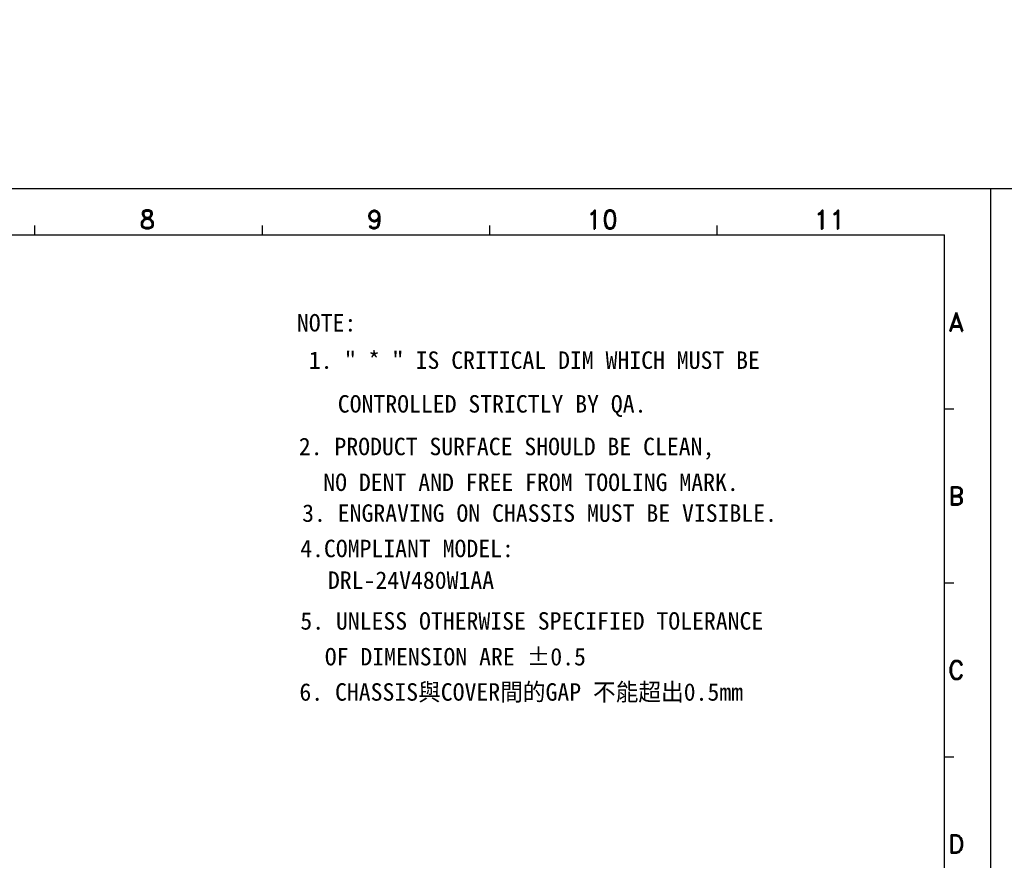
# Model space of a CAD drawing. Header units: inches. Extents: x 2700 to 4592, y -840 to -133.
# Tile 28 of 50: x 3436 to 3756, y -464 to -191. Entities that reach past the tile are written whole.
import ezdxf
from ezdxf.enums import TextEntityAlignment as Align

# ---------------------------------------------------------------- set-up
doc = ezdxf.new("R2010")
doc.units = ezdxf.units.IN
doc.header["$LTSCALE"] = 1.21
doc.header["$MEASUREMENT"] = 0
doc.layers.get('0').update_dxf_attribs({"linetype": 'CONTINUOUS'})
doc.layers.add('DIM', color=2, linetype='CONTINUOUS')
doc.layers.add('PAPER', color=7, linetype='CONTINUOUS')
doc.styles.add('ARIAL', font='arial.ttf')
doc.styles.add('ROMAND', font='romand')
doc.styles.add('ROMANS', font='romans')
doc.styles.add('S', font='txt')

# ---------------------------------------------------------------- blocks, each defined once
blk = doc.blocks.new('A1')
at = {"layer": 'PAPER', "color": 4}
for p, q in [((0, 594), (841, 594)), ((0, 0), (0, 594)), ((841, 0), (841, 594))]:
    blk.add_line(p, q, dxfattribs=at)
at = {"layer": 'PAPER', "color": 2}
for p, q in [((531.09, 579), (531.09, 582)), ((604.82, 579), (604.82, 582)), ((678.54, 579), (678.54, 582)), ((752.27, 579), (752.27, 582)), ((826, 522.6), (829, 522.6)), ((826, 466.2), (829, 466.2)), ((826, 409.8), (829, 409.8))]:
    blk.add_line(p, q, dxfattribs=at)
at = {"layer": 'PAPER', "color": 3}
for p in [(15, 579), (826, 15)]:
    blk.add_line(p, (826, 579), dxfattribs=at)
at = {"style": 'ARIAL'}
for tag, p, height in [('TITLE', (754.05, 50.95), 8), ('V', (597.3, 37.23), 2.5), ('XXXXXXXXXX', (740.68, 27.01), 6), ('00', (812.75, 22.3), 6), ('mm', (606.88, 17.02), 3), ('ADP-XX', (640.78, 17), 3), ('2________2', (733.31, 17.17), 3), ("XX/XX'XX", (787.08, 17.17), 3), ('--', (579.59, 17.41), 3)]:
    blk.add_attdef(tag, p, '', height=height, dxfattribs=at)
at = {"layer": 'PAPER', "color": 1, "style": 'ROMAND'}
for s, p in [('8', (567.53, 583.96)), ('9', (641.26, 583.96)), ('10', (714.98, 583.96)), ('11', (788.71, 583.96)), ('A', (829.78, 550.77)), ('B', (829.78, 494.37)), ('C', (829.78, 437.97)), ('D', (829.78, 381.57))]:
    blk.add_text(s, height=6, dxfattribs=at).set_placement(p, align=Align.MIDDLE)

msp = doc.modelspace()

# ---------------------------------------------------------------- block references
for p in [(2910.35, -840.05), (3751.35, -840.05)]:
    msp.add_blockref('A1', p)

# ---------------------------------------------------------------- texts
at = {"layer": 'DIM', "color": 0, "style": 'S'}
for s, height, p in [('NOTE:', 5.658, (3526.38, -292.39)), (' 1. " * " IS CRITICAL DIM WHICH MUST BE', 5.6577, (3526.38, -304.5)), ('  CONTROLLED STRICTLY BY QA.', 5.6577, (3531.94, -318.67)), ('2. PRODUCT SURFACE SHOULD BE CLEAN,', 5.6577, (3527, -332.48)), ('NO DENT AND FREE FROM TOOLING MARK.', 5.6577, (3534.93, -344.08)), ('3. ENGRAVING ON CHASSIS MUST BE VISIBLE.', 5.6577, (3528.07, -354.07)), ('4.COMPLIANT MODEL:', 5.6577, (3527.44, -365.53)), ('DRL-24V480W1AA', 5.6577, (3536.43, -375.8)), ('5. UNLESS OTHERWISE SPECIFIED TOLERANCE', 5.6577, (3527.48, -389.01)), ('OF DIMENSION ARE %%p0.5', 5.6577, (3535.41, -400.61)), ('6. CHASSIS與COVER間的GAP 不能超出0.5mm', 5.6577, (3527.18, -412.04))]:
    msp.add_text(s, height=height, dxfattribs=at).set_placement(p)
at = {"layer": 'DIM', "lineweight": 0, "char_height": 3, "attachment_point": 1, "style": 'ROMANS'}
for insert in [(3456.86, -191.33), (3450.43, -442.76), (3473.09, -460.1)]:
    msp.add_mtext('\\A1;', dxfattribs=dict(at, insert=insert))

doc.saveas('drawing.dxf')
